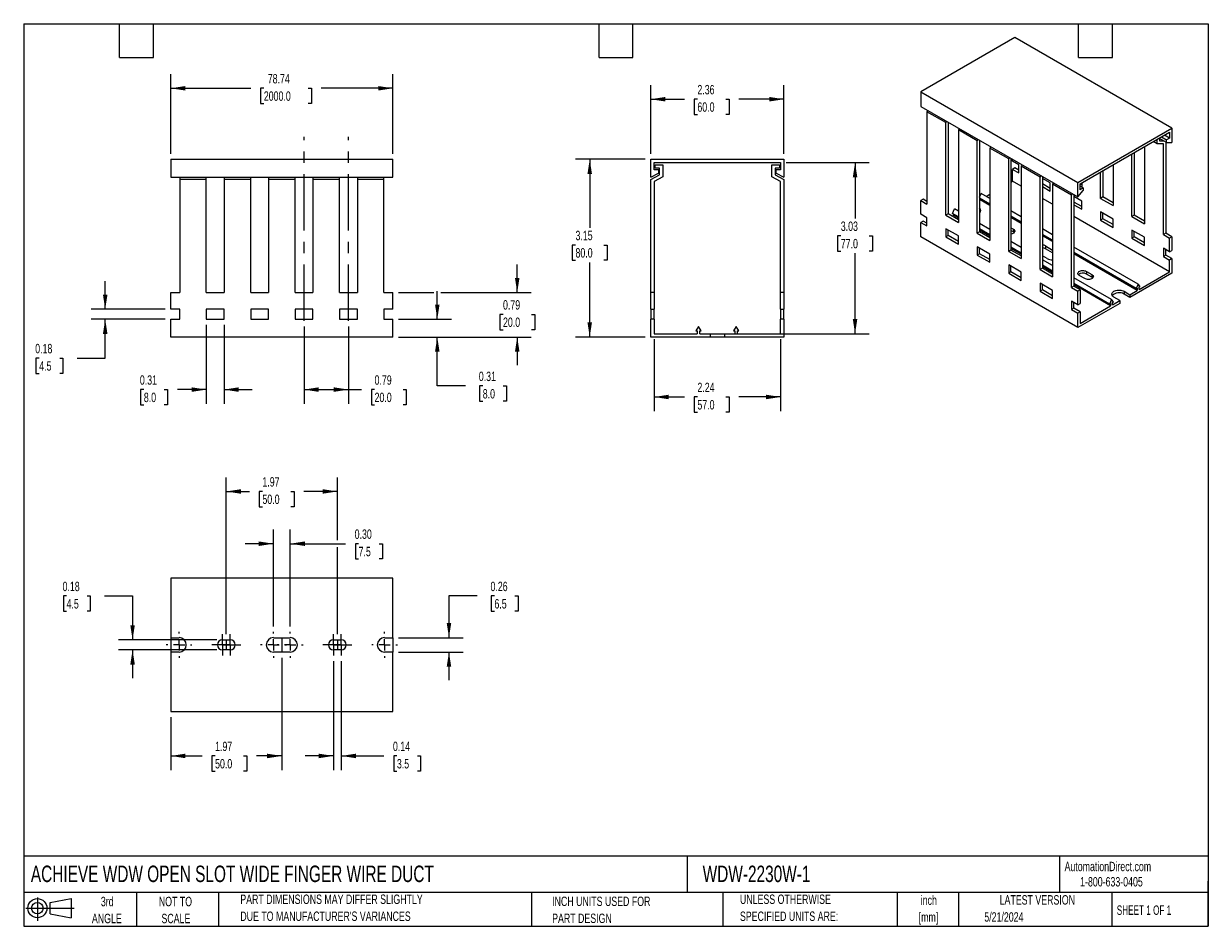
# Model space of a CAD drawing. Header units: inches. Extents: x 0.5 to 21.5, y 0.5 to 16.5.
import ezdxf

# ---------------------------------------------------------------- set-up
doc = ezdxf.new("R2010")
doc.units = ezdxf.units.IN
doc.header["$LTSCALE"] = 2
doc.header["$MEASUREMENT"] = 0
doc.linetypes.add('CENTERX2', pattern=[0.8, 0.5, -0.1, 0.1, -0.1])
doc.layers.add('CENTER', color=40, linetype='CENTERX2')
doc.layers.add('SLD-DEFPOINTS', color=7, linetype='Continuous')
doc.layers.add('DIMENSIONS', color=140, linetype='Continuous', lineweight=25)
doc.layers.add('TEXT', color=140, linetype='Continuous', lineweight=25)
doc.styles.add('SLDTEXTSTYLE0', font='TXT', dxfattribs={"width": 0.7})
doc.styles.add('SLDTEXTSTYLE1', font='TXT', dxfattribs={"width": 0.65})
doc.dimstyles.new('SLDDIMSTYLE0', dxfattribs={"dimtxt": 0.169922, "dimasz": 0.26, "dimexe": 0, "dimexo": 0.0625, "dimgap": 0.04248, "dimtad": 0, "dimtih": 1, "dimtoh": 1, "dimrnd": 1e-09, "dimzin": 12, "dimdsep": 46, "dimtxsty": 'SLDTEXTSTYLE0', "dimsah": 1, "dimcen": 0.09, "dimadec": 0, "dimazin": 3, "dimtfac": 1, "dimtofl": 0, "dimtmove": 0, "dimatfit": 3, "dimfxl": 0, "dimfrac": 2, "dimtolj": 1, "dimtzin": 12, "dimarcsym": 0})
doc.dimstyles.new('SLDDIMSTYLE1', dxfattribs={"dimtxt": 0.169922, "dimasz": 0.26, "dimexe": 0, "dimexo": 0.0625, "dimgap": 0.04248, "dimtad": 0, "dimtih": 1, "dimtoh": 1, "dimrnd": 1e-09, "dimdsep": 46, "dimtxsty": 'SLDTEXTSTYLE0', "dimsah": 1, "dimcen": 0.09, "dimadec": 0, "dimazin": 2, "dimtfac": 1, "dimtofl": 0, "dimtmove": 0, "dimatfit": 3, "dimfxl": 0, "dimfrac": 2, "dimtolj": 1, "dimtzin": 12, "dimarcsym": 0})
doc.dimstyles.new('SLDDIMSTYLE2', dxfattribs={"dimtxt": 0.169922, "dimasz": 0.26, "dimexe": 0, "dimexo": 0.0625, "dimgap": 0.04248, "dimtad": 0, "dimtih": 1, "dimtoh": 1, "dimrnd": 1e-09, "dimdsep": 46, "dimtxsty": 'SLDTEXTSTYLE0', "dimsah": 1, "dimcen": 0.09, "dimadec": 0, "dimazin": 2, "dimtfac": 1, "dimtmove": 0, "dimatfit": 0, "dimfxl": 0, "dimfrac": 2, "dimtolj": 1, "dimtzin": 12, "dimarcsym": 0})
doc.dimstyles.new('SLDDIMSTYLE3', dxfattribs={"dimtxt": 0.169922, "dimasz": 0.26, "dimexe": 0, "dimexo": 0.0625, "dimgap": 0.04248, "dimtad": 0, "dimtih": 1, "dimtoh": 1, "dimrnd": 1e-09, "dimzin": 0, "dimdsep": 46, "dimtxsty": 'SLDTEXTSTYLE0', "dimsah": 1, "dimcen": 0.09, "dimadec": 0, "dimazin": 0, "dimtfac": 1, "dimtmove": 0, "dimatfit": 0, "dimfxl": 0, "dimfrac": 2, "dimtolj": 1, "dimtzin": 12, "dimarcsym": 0})

# ---------------------------------------------------------------- blocks, each defined once
blk = doc.blocks.new('Block11')
at = {"color": 7, "linetype": 'Continuous', "lineweight": 18}
for p, q in [((0, 0.227), (0.856, 0.227)), ((0.204, 0.418), (0.204, 0)), ((0.431, 0.328), (0.801, 0.396)), ((0.431, 0.126), (0.431, 0.328)), ((0.801, 0.396), (0.801, 0.058)), ((0.431, 0.126), (0.801, 0.058))]:
    blk.add_line(p, q, dxfattribs=at)
for radius in [0.169, 0.101]:
    blk.add_circle((0.204, 0.227), radius, dxfattribs=at)
blk = doc.blocks.new('Block12')
at = {"layer": 'SLD-DEFPOINTS'}
blk.add_blockref('Block11', (0, 0), dxfattribs=at)
blk = doc.blocks.new('_D')
at = {"layer": 'DIMENSIONS'}
for p, q in [((3.107, 14.196), (3.107, 15.605)), ((7.044, 14.196), (7.044, 15.605)), ((3.107, 15.355), (4.526, 15.355)), ((4.757, 15.355), (4.7, 15.355)), ((4.7, 15.355), (4.7, 15.085)), ((5.544, 15.355), (5.601, 15.355)), ((5.601, 15.355), (5.601, 15.085)), ((7.044, 15.355), (5.775, 15.355)), ((4.7, 15.085), (4.757, 15.085)), ((5.601, 15.085), (5.544, 15.085))]:
    blk.add_line(p, q, dxfattribs=at)
for points in [[(3.107, 15.355), (3.367, 15.315), (3.367, 15.395)], [(7.044, 15.355), (6.784, 15.395), (6.784, 15.315)]]:
    blk.add_solid(points, dxfattribs=at)
at = {"layer": 'DIMENSIONS', "char_height": 0.1667, "attachment_point": 1, "style": 'SLDTEXTSTYLE0'}
for s, insert in [('78.74', (4.827, 15.608)), ('2000.0', (4.757, 15.3))]:
    blk.add_mtext(s, dxfattribs=dict(at, insert=insert))
blk = doc.blocks.new('_D_1')
at = {"layer": 'DIMENSIONS'}
for p, q in [((5.47, 11.133), (5.47, 9.764)), ((6.257, 11.133), (6.257, 9.764)), ((5.47, 10.014), (6.257, 10.014)), ((6.257, 10.014), (6.489, 10.014)), ((6.72, 10.014), (6.663, 10.014)), ((6.663, 10.014), (6.663, 9.744)), ((7.225, 10.014), (7.282, 10.014)), ((7.282, 10.014), (7.282, 9.744)), ((6.663, 9.744), (6.72, 9.744)), ((7.282, 9.744), (7.225, 9.744))]:
    blk.add_line(p, q, dxfattribs=at)
for points in [[(5.47, 10.014), (5.73, 9.974), (5.73, 10.054)], [(6.257, 10.014), (5.997, 10.054), (5.997, 9.974)]]:
    blk.add_solid(points, dxfattribs=at)
at = {"layer": 'DIMENSIONS', "char_height": 0.1667, "attachment_point": 1, "style": 'SLDTEXTSTYLE0'}
for s, insert in [('0.79', (6.72, 10.267)), ('20.0', (6.72, 9.959))]:
    blk.add_mtext(s, dxfattribs=dict(at, insert=insert))
blk = doc.blocks.new('_D_2')
at = {"layer": 'DIMENSIONS'}
for p, q in [((3.737, 11.161), (3.737, 9.764)), ((4.052, 11.161), (4.052, 9.764)), ((2.63, 10.014), (2.573, 10.014)), ((2.573, 10.014), (2.573, 9.744)), ((2.993, 10.014), (3.051, 10.014)), ((3.051, 10.014), (3.051, 9.744)), ((3.737, 10.014), (3.224, 10.014)), ((4.052, 10.014), (4.552, 10.014)), ((2.573, 9.744), (2.63, 9.744)), ((3.051, 9.744), (2.993, 9.744))]:
    blk.add_line(p, q, dxfattribs=at)
for points in [[(3.737, 10.014), (3.477, 10.054), (3.477, 9.974)], [(4.052, 10.014), (4.312, 9.974), (4.312, 10.054)]]:
    blk.add_solid(points, dxfattribs=at)
at = {"layer": 'DIMENSIONS', "char_height": 0.1667, "attachment_point": 1, "style": 'SLDTEXTSTYLE0'}
for s, insert in [('0.31', (2.559, 10.267)), ('8.0', (2.63, 9.959))]:
    blk.add_mtext(s, dxfattribs=dict(at, insert=insert))
blk = doc.blocks.new('_D_3')
at = {"layer": 'DIMENSIONS'}
for p, q in [((1.945, 11.438), (1.945, 11.938)), ((3.007, 11.438), (1.695, 11.438)), ((3.007, 11.261), (1.695, 11.261)), ((1.945, 10.571), (1.945, 11.261)), ((0.775, 10.571), (0.718, 10.571)), ((0.718, 10.571), (0.718, 10.301)), ((1.139, 10.571), (1.196, 10.571)), ((1.196, 10.571), (1.196, 10.301)), ((1.445, 10.571), (1.945, 10.571)), ((0.718, 10.301), (0.775, 10.301)), ((1.196, 10.301), (1.139, 10.301))]:
    blk.add_line(p, q, dxfattribs=at)
for points in [[(1.945, 11.438), (1.985, 11.698), (1.905, 11.698)], [(1.945, 11.261), (1.905, 11.001), (1.985, 11.001)]]:
    blk.add_solid(points, dxfattribs=at)
at = {"layer": 'DIMENSIONS', "char_height": 0.1667, "attachment_point": 1, "style": 'SLDTEXTSTYLE0'}
for s, insert in [('0.18', (0.704, 10.824)), ('4.5', (0.775, 10.516))]:
    blk.add_mtext(s, dxfattribs=dict(at, insert=insert))
blk = doc.blocks.new('_D_4')
at = {"layer": 'DIMENSIONS'}
for p, q in [((7.832, 11.261), (7.832, 11.761)), ((7.144, 11.261), (8.082, 11.261)), ((7.144, 10.946), (8.082, 10.946)), ((7.832, 10.079), (7.832, 10.946)), ((8.332, 10.079), (7.832, 10.079)), ((8.638, 10.079), (8.581, 10.079)), ((8.581, 10.079), (8.581, 9.809)), ((9.002, 10.079), (9.059, 10.079)), ((9.059, 10.079), (9.059, 9.809)), ((8.581, 9.809), (8.638, 9.809)), ((9.059, 9.809), (9.002, 9.809))]:
    blk.add_line(p, q, dxfattribs=at)
for points in [[(7.832, 11.261), (7.872, 11.521), (7.792, 11.521)], [(7.832, 10.946), (7.792, 10.686), (7.872, 10.686)]]:
    blk.add_solid(points, dxfattribs=at)
at = {"layer": 'DIMENSIONS', "char_height": 0.1667, "attachment_point": 1, "style": 'SLDTEXTSTYLE0'}
for s, insert in [('0.31', (8.568, 10.332)), ('8.0', (8.638, 10.023))]:
    blk.add_mtext(s, dxfattribs=dict(at, insert=insert))
blk = doc.blocks.new('_D_5')
at = {"layer": 'DIMENSIONS'}
for p, q in [((9.249, 11.733), (9.249, 12.233)), ((7.144, 11.733), (7.772, 11.733)), ((7.892, 11.733), (9.499, 11.733)), ((8.997, 11.346), (8.94, 11.346)), ((8.94, 11.346), (8.94, 11.076)), ((9.502, 11.346), (9.559, 11.346)), ((9.559, 11.346), (9.559, 11.076)), ((7.144, 10.946), (9.499, 10.946)), ((8.94, 11.076), (8.997, 11.076)), ((9.249, 10.946), (9.249, 10.446)), ((9.559, 11.076), (9.502, 11.076))]:
    blk.add_line(p, q, dxfattribs=at)
for points in [[(9.249, 11.733), (9.289, 11.993), (9.209, 11.993)], [(9.249, 10.946), (9.209, 10.686), (9.289, 10.686)]]:
    blk.add_solid(points, dxfattribs=at)
at = {"layer": 'DIMENSIONS', "char_height": 0.1667, "attachment_point": 1, "style": 'SLDTEXTSTYLE0'}
for s, insert in [('0.79', (8.997, 11.599)), ('20.0', (8.997, 11.291))]:
    blk.add_mtext(s, dxfattribs=dict(at, insert=insert))
blk = doc.blocks.new('_D_6')
at = {"layer": 'DIMENSIONS'}
for p, q in [((11.616, 14.196), (11.616, 15.411)), ((13.978, 14.196), (13.978, 15.411)), ((11.616, 15.161), (12.213, 15.161)), ((12.443, 15.161), (12.386, 15.161)), ((12.386, 15.161), (12.386, 14.891)), ((12.948, 15.161), (13.005, 15.161)), ((13.005, 15.161), (13.005, 14.891)), ((13.978, 15.161), (13.178, 15.161)), ((12.386, 14.891), (12.443, 14.891)), ((13.005, 14.891), (12.948, 14.891))]:
    blk.add_line(p, q, dxfattribs=at)
for points in [[(11.616, 15.161), (11.876, 15.121), (11.876, 15.201)], [(13.978, 15.161), (13.718, 15.201), (13.718, 15.121)]]:
    blk.add_solid(points, dxfattribs=at)
at = {"layer": 'DIMENSIONS', "char_height": 0.1667, "attachment_point": 1, "style": 'SLDTEXTSTYLE0'}
for s, insert in [('2.36', (12.443, 15.414)), ('60.0', (12.443, 15.106))]:
    blk.add_mtext(s, dxfattribs=dict(at, insert=insert))
blk = doc.blocks.new('_D_7')
at = {"layer": 'DIMENSIONS'}
for p, q in [((11.675, 10.905), (11.675, 9.633)), ((13.919, 10.905), (13.919, 9.633)), ((11.675, 9.883), (12.213, 9.883)), ((12.443, 9.883), (12.386, 9.883)), ((12.386, 9.883), (12.386, 9.613)), ((12.948, 9.883), (13.005, 9.883)), ((13.005, 9.883), (13.005, 9.613)), ((13.919, 9.883), (13.178, 9.883)), ((12.386, 9.613), (12.443, 9.613)), ((13.005, 9.613), (12.948, 9.613))]:
    blk.add_line(p, q, dxfattribs=at)
for points in [[(11.675, 9.883), (11.935, 9.843), (11.935, 9.923)], [(13.919, 9.883), (13.659, 9.923), (13.659, 9.843)]]:
    blk.add_solid(points, dxfattribs=at)
at = {"layer": 'DIMENSIONS', "char_height": 0.1667, "attachment_point": 1, "style": 'SLDTEXTSTYLE0'}
for s, insert in [('2.24', (12.443, 10.136)), ('57.0', (12.443, 9.828))]:
    blk.add_mtext(s, dxfattribs=dict(at, insert=insert))
blk = doc.blocks.new('_D_8')
at = {"layer": 'DIMENSIONS'}
for p, q in [((14.019, 14.037), (15.488, 14.037)), ((15.238, 14.037), (15.238, 13.048)), ((14.985, 12.74), (14.928, 12.74)), ((14.928, 12.74), (14.928, 12.47)), ((15.49, 12.74), (15.547, 12.74)), ((15.547, 12.74), (15.547, 12.47)), ((14.928, 12.47), (14.985, 12.47)), ((15.238, 11.005), (15.238, 12.432)), ((15.547, 12.47), (15.49, 12.47)), ((12.538, 11.005), (15.488, 11.005))]:
    blk.add_line(p, q, dxfattribs=at)
for points in [[(15.238, 14.037), (15.198, 13.777), (15.278, 13.777)], [(15.238, 11.005), (15.278, 11.265), (15.198, 11.265)]]:
    blk.add_solid(points, dxfattribs=at)
at = {"layer": 'DIMENSIONS', "char_height": 0.1667, "attachment_point": 1, "style": 'SLDTEXTSTYLE0'}
for s, insert in [('3.03', (14.985, 12.993)), ('77.0', (14.985, 12.685))]:
    blk.add_mtext(s, dxfattribs=dict(at, insert=insert))
blk = doc.blocks.new('_D_9')
at = {"layer": 'DIMENSIONS'}
for p, q in [((11.516, 14.096), (10.284, 14.096)), ((10.534, 14.096), (10.534, 12.884)), ((10.282, 12.576), (10.225, 12.576)), ((10.225, 12.576), (10.225, 12.306)), ((10.787, 12.576), (10.844, 12.576)), ((10.844, 12.576), (10.844, 12.306)), ((10.225, 12.306), (10.282, 12.306)), ((10.534, 10.946), (10.534, 12.268)), ((10.844, 12.306), (10.787, 12.306)), ((11.516, 10.946), (10.284, 10.946))]:
    blk.add_line(p, q, dxfattribs=at)
for points in [[(10.534, 14.096), (10.494, 13.836), (10.574, 13.836)], [(10.534, 10.946), (10.574, 11.206), (10.494, 11.206)]]:
    blk.add_solid(points, dxfattribs=at)
at = {"layer": 'DIMENSIONS', "char_height": 0.1667, "attachment_point": 1, "style": 'SLDTEXTSTYLE0'}
for s, insert in [('3.15', (10.282, 12.829)), ('80.0', (10.282, 12.521))]:
    blk.add_mtext(s, dxfattribs=dict(at, insert=insert))
blk = doc.blocks.new('_D_10')
at = {"layer": 'DIMENSIONS'}
for p, q in [((4.092, 5.677), (4.092, 8.458)), ((6.06, 7.342), (6.06, 8.458)), ((4.092, 8.208), (4.502, 8.208)), ((4.732, 8.208), (4.675, 8.208)), ((4.675, 8.208), (4.675, 7.938)), ((5.237, 8.208), (5.294, 8.208)), ((5.294, 8.208), (5.294, 7.938)), ((6.06, 8.208), (5.467, 8.208)), ((4.675, 7.938), (4.732, 7.938)), ((5.294, 7.938), (5.237, 7.938)), ((6.06, 5.677), (6.06, 7.222))]:
    blk.add_line(p, q, dxfattribs=at)
for points in [[(4.092, 8.208), (4.352, 8.168), (4.352, 8.248)], [(6.06, 8.208), (5.8, 8.248), (5.8, 8.168)]]:
    blk.add_solid(points, dxfattribs=at)
at = {"layer": 'DIMENSIONS', "char_height": 0.1667, "attachment_point": 1, "style": 'SLDTEXTSTYLE0'}
for s, insert in [('1.97', (4.732, 8.461)), ('50.0', (4.732, 8.153))]:
    blk.add_mtext(s, dxfattribs=dict(at, insert=insert))
blk = doc.blocks.new('_D_11')
at = {"layer": 'DIMENSIONS'}
for p, q in [((5.076, 5.261), (5.076, 3.27)), ((3.107, 4.207), (3.107, 3.27)), ((3.107, 3.52), (3.663, 3.52)), ((3.893, 3.52), (3.836, 3.52)), ((3.836, 3.52), (3.836, 3.25)), ((4.398, 3.52), (4.455, 3.52)), ((4.455, 3.52), (4.455, 3.25)), ((5.076, 3.52), (4.628, 3.52)), ((3.836, 3.25), (3.893, 3.25)), ((4.455, 3.25), (4.398, 3.25))]:
    blk.add_line(p, q, dxfattribs=at)
for points in [[(3.107, 3.52), (3.367, 3.48), (3.367, 3.56)], [(5.076, 3.52), (4.816, 3.56), (4.816, 3.48)]]:
    blk.add_solid(points, dxfattribs=at)
at = {"layer": 'DIMENSIONS', "char_height": 0.1667, "attachment_point": 1, "style": 'SLDTEXTSTYLE0'}
for s, insert in [('1.97', (3.893, 3.773)), ('50.0', (3.893, 3.465))]:
    blk.add_mtext(s, dxfattribs=dict(at, insert=insert))
blk = doc.blocks.new('_D_12')
at = {"layer": 'DIMENSIONS'}
for p, q in [((4.928, 5.816), (4.928, 7.532)), ((5.224, 5.816), (5.224, 7.532)), ((4.928, 7.282), (4.428, 7.282)), ((5.224, 7.282), (6.207, 7.282)), ((6.437, 7.282), (6.38, 7.282)), ((6.38, 7.282), (6.38, 7.012)), ((6.801, 7.282), (6.858, 7.282)), ((6.858, 7.282), (6.858, 7.012)), ((6.38, 7.012), (6.437, 7.012)), ((6.858, 7.012), (6.801, 7.012))]:
    blk.add_line(p, q, dxfattribs=at)
for points in [[(4.928, 7.282), (4.668, 7.322), (4.668, 7.242)], [(5.224, 7.282), (5.484, 7.242), (5.484, 7.322)]]:
    blk.add_solid(points, dxfattribs=at)
at = {"layer": 'DIMENSIONS', "char_height": 0.1667, "attachment_point": 1, "style": 'SLDTEXTSTYLE0'}
for s, insert in [('0.30', (6.367, 7.535)), ('7.5', (6.437, 7.227))]:
    blk.add_mtext(s, dxfattribs=dict(at, insert=insert))
blk = doc.blocks.new('_D_13')
at = {"layer": 'DIMENSIONS'}
for p, q in [((8.539, 6.356), (8.039, 6.356)), ((8.039, 6.356), (8.039, 5.616)), ((8.845, 6.356), (8.788, 6.356)), ((8.788, 6.356), (8.788, 6.085)), ((9.209, 6.356), (9.266, 6.356)), ((9.266, 6.356), (9.266, 6.085)), ((8.788, 6.085), (8.845, 6.085)), ((9.266, 6.085), (9.209, 6.085)), ((7.144, 5.616), (8.289, 5.616)), ((7.144, 5.361), (8.289, 5.361)), ((8.039, 5.361), (8.039, 4.861))]:
    blk.add_line(p, q, dxfattribs=at)
for points in [[(8.039, 5.616), (8.079, 5.876), (7.999, 5.876)], [(8.039, 5.361), (7.999, 5.101), (8.079, 5.101)]]:
    blk.add_solid(points, dxfattribs=at)
at = {"layer": 'DIMENSIONS', "char_height": 0.1667, "attachment_point": 1, "style": 'SLDTEXTSTYLE0'}
for s, insert in [('0.26', (8.775, 6.608)), ('6.5', (8.845, 6.3))]:
    blk.add_mtext(s, dxfattribs=dict(at, insert=insert))
blk = doc.blocks.new('_D_14')
at = {"layer": 'DIMENSIONS'}
for p, q in [((1.26, 6.356), (1.203, 6.356)), ((1.203, 6.356), (1.203, 6.085)), ((1.624, 6.356), (1.681, 6.356)), ((1.681, 6.356), (1.681, 6.085)), ((1.93, 6.356), (2.43, 6.356)), ((2.43, 6.356), (2.43, 5.577)), ((1.203, 6.085), (1.26, 6.085)), ((1.681, 6.085), (1.624, 6.085)), ((3.923, 5.577), (2.18, 5.577)), ((3.923, 5.4), (2.18, 5.4)), ((2.43, 5.4), (2.43, 4.9))]:
    blk.add_line(p, q, dxfattribs=at)
for points in [[(2.43, 5.577), (2.47, 5.837), (2.39, 5.837)], [(2.43, 5.4), (2.39, 5.14), (2.47, 5.14)]]:
    blk.add_solid(points, dxfattribs=at)
at = {"layer": 'DIMENSIONS', "char_height": 0.1667, "attachment_point": 1, "style": 'SLDTEXTSTYLE0'}
for s, insert in [('0.18', (1.189, 6.608)), ('4.5', (1.26, 6.3))]:
    blk.add_mtext(s, dxfattribs=dict(at, insert=insert))
blk = doc.blocks.new('_D_15')
at = {"layer": 'DIMENSIONS'}
for p, q in [((5.991, 5.2), (5.991, 3.27)), ((6.129, 5.2), (6.129, 3.27)), ((5.991, 3.52), (5.491, 3.52)), ((6.129, 3.52), (6.886, 3.52)), ((7.116, 3.52), (7.059, 3.52)), ((7.059, 3.52), (7.059, 3.25)), ((7.48, 3.52), (7.537, 3.52)), ((7.537, 3.52), (7.537, 3.25)), ((7.059, 3.25), (7.116, 3.25)), ((7.537, 3.25), (7.48, 3.25))]:
    blk.add_line(p, q, dxfattribs=at)
for points in [[(5.991, 3.52), (5.731, 3.56), (5.731, 3.48)], [(6.129, 3.52), (6.389, 3.48), (6.389, 3.56)]]:
    blk.add_solid(points, dxfattribs=at)
at = {"layer": 'DIMENSIONS', "char_height": 0.1667, "attachment_point": 1, "style": 'SLDTEXTSTYLE0'}
for s, insert in [('0.14', (7.046, 3.773)), ('3.5', (7.116, 3.465))]:
    blk.add_mtext(s, dxfattribs=dict(at, insert=insert))
blk = doc.blocks.new('SW_CENTERMARKSYMBOL_0')
at = {"layer": 'CENTER', "color": 0}
for p, q in [((0, 0.2), (0, 0.228)), ((-0.2, 0), (-0.228, 0)), ((0, 0), (-0.1, 0)), ((0, 0), (0, 0.1)), ((0, 0), (0, -0.1)), ((0, 0), (0.1, 0)), ((0.2, 0), (0.228, 0)), ((0, -0.2), (0, -0.228))]:
    blk.add_line(p, q, dxfattribs=at)
blk = doc.blocks.new('SW_CENTERMARKSYMBOL_1')
at = {"layer": 'CENTER', "color": 0}
for p, q in [((-0.1, 0), (-0.189, 0)), ((0, 0), (-0.1, 0)), ((0, 0.1), (0, 0.189)), ((0, 0), (0, 0.1)), ((0, 0), (0, -0.1)), ((0, 0), (0.1, 0)), ((0.1, 0), (0.189, 0)), ((0, -0.1), (0, -0.189))]:
    blk.add_line(p, q, dxfattribs=at)
blk = doc.blocks.new('SW_CENTERMARKSYMBOL_2')
at = {"layer": 'CENTER', "color": 0}
for p, q in [((-0.1, 0), (-0.189, 0)), ((0, 0), (-0.1, 0)), ((0, 0.1), (0, 0.189)), ((0, 0), (0, 0.1)), ((0, 0), (0, -0.1)), ((0, 0), (0.1, 0)), ((0.1, 0), (0.189, 0)), ((0, -0.1), (0, -0.189))]:
    blk.add_line(p, q, dxfattribs=at)
blk = doc.blocks.new('SW_CENTERMARKSYMBOL_3')
at = {"layer": 'CENTER', "color": 0}
for p, q in [((0, 0.2), (0, 0.228)), ((-0.2, 0), (-0.228, 0)), ((0, 0), (-0.1, 0)), ((0, 0), (0, 0.1)), ((0, 0), (0, -0.1)), ((0, 0), (0.1, 0)), ((0.2, 0), (0.228, 0)), ((0, -0.2), (0, -0.228))]:
    blk.add_line(p, q, dxfattribs=at)
blk = doc.blocks.new('SW_CENTERMARKSYMBOL_4')
at = {"layer": 'CENTER', "color": 0}
for p, q in [((0, 0.2), (0, 0.228)), ((-0.2, 0), (-0.228, 0)), ((0, 0), (-0.1, 0)), ((0, 0), (0, 0.1)), ((0, 0), (0, -0.1)), ((0, 0), (0.1, 0)), ((0.2, 0), (0.228, 0)), ((0, -0.2), (0, -0.228))]:
    blk.add_line(p, q, dxfattribs=at)
blk = doc.blocks.new('SW_CENTERMARKSYMBOL_5')
at = {"layer": 'CENTER', "color": 0}
for p, q in [((-0.1, 0), (-0.189, 0)), ((0, 0), (-0.1, 0)), ((0, 0.1), (0, 0.189)), ((0, 0), (0, 0.1)), ((0, 0), (0, -0.1)), ((0, 0), (0.1, 0)), ((0.1, 0), (0.189, 0)), ((0, -0.1), (0, -0.189))]:
    blk.add_line(p, q, dxfattribs=at)
blk = doc.blocks.new('SW_CENTERMARKSYMBOL_6')
at = {"layer": 'CENTER', "color": 0}
for p, q in [((-0.1, 0), (-0.189, 0)), ((0, 0), (-0.1, 0)), ((0, 0.1), (0, 0.189)), ((0, 0), (0, 0.1)), ((0, 0), (0, -0.1)), ((0, 0), (0.1, 0)), ((0.1, 0), (0.189, 0)), ((0, -0.1), (0, -0.189))]:
    blk.add_line(p, q, dxfattribs=at)
blk = doc.blocks.new('SW_CENTERMARKSYMBOL_7')
at = {"layer": 'CENTER', "color": 0}
for p, q in [((0, 0.2), (0, 0.228)), ((-0.2, 0), (-0.228, 0)), ((0, 0), (-0.1, 0)), ((0, 0), (0, 0.1)), ((0, 0), (0, -0.1)), ((0, 0), (0.1, 0)), ((0.2, 0), (0.228, 0)), ((0, -0.2), (0, -0.228))]:
    blk.add_line(p, q, dxfattribs=at)

msp = doc.modelspace()

# ---------------------------------------------------------------- linework, layer by layer
for p, q in [((18.072, 16.257), (16.402, 15.292)), ((20.856, 14.65), (18.072, 16.257)), ((16.402, 15.292), (16.402, 15.035)), ((16.402, 15.292), (19.186, 13.685)), ((16.402, 15.035), (19.186, 13.428)), ((16.532, 14.96), (16.513, 14.939)), ((16.513, 14.939), (16.513, 13.299)), ((16.847, 14.746), (16.513, 14.939)), ((16.847, 14.746), (16.866, 14.767)), ((16.847, 13.106), (16.847, 14.746)), ((16.897, 14.749), (16.889, 14.74)), ((16.889, 14.74), (16.889, 13.131)), ((17.088, 14.639), (17.07, 14.617)), ((17.07, 14.617), (17.07, 12.978)), ((17.404, 14.425), (17.07, 14.617)), ((19.186, 13.685), (20.856, 14.65)), ((19.227, 13.661), (20.814, 14.577)), ((20.668, 14.493), (20.758, 14.441)), ((20.814, 14.473), (20.724, 14.525)), ((20.814, 14.577), (20.814, 14.473)), ((20.856, 14.65), (20.856, 14.392)), ((17.404, 14.425), (17.422, 14.446)), ((17.404, 12.785), (17.404, 14.425)), ((17.454, 14.428), (17.446, 14.419)), ((17.446, 14.419), (17.446, 12.809)), ((17.645, 14.317), (17.627, 14.296)), ((17.627, 14.296), (17.627, 12.656)), ((17.961, 14.103), (17.627, 14.296)), ((20.369, 14.32), (20.369, 12.954)), ((20.591, 14.371), (20.524, 14.41)), ((20.591, 14.371), (20.591, 14.449)), ((20.703, 14.371), (20.591, 14.371)), ((20.633, 14.473), (20.633, 14.425)), ((20.758, 14.392), (20.633, 14.465)), ((20.633, 14.425), (20.703, 14.425)), ((20.703, 12.761), (20.703, 14.371)), ((20.745, 14.4), (20.745, 12.785)), ((20.814, 14.473), (20.758, 14.441)), ((20.758, 14.392), (20.758, 14.441)), ((20.758, 14.392), (20.856, 14.392)), ((3.107, 14.096), (3.107, 13.781)), ((3.107, 14.096), (7.044, 14.096)), ((7.044, 13.781), (7.044, 14.096)), ((11.616, 13.781), (11.616, 14.096)), ((11.616, 14.096), (13.978, 14.096)), ((13.978, 14.096), (13.978, 13.781)), ((17.961, 14.103), (17.979, 14.125)), ((17.961, 12.464), (17.961, 14.103)), ((18.01, 14.107), (18.002, 14.097)), ((18.002, 14.097), (18.002, 12.488)), ((18.03, 14.063), (18.03, 14.095)), ((20.146, 13.082), (20.146, 14.192)), ((20.188, 14.216), (20.188, 13.106)), ((11.675, 14.037), (13.919, 14.037)), ((11.675, 13.909), (11.675, 14.037)), ((11.753, 13.909), (11.675, 13.909)), ((11.694, 13.938), (11.694, 13.997)), ((11.694, 13.997), (11.832, 13.997)), ((11.773, 13.938), (11.694, 13.938)), ((11.753, 13.909), (11.753, 13.85)), ((11.773, 13.82), (11.773, 13.938)), ((11.832, 13.997), (11.832, 13.784)), ((13.761, 13.784), (13.761, 13.997)), ((13.761, 13.997), (13.899, 13.997)), ((13.899, 13.938), (13.82, 13.938)), ((13.82, 13.938), (13.82, 13.82)), ((13.84, 13.85), (13.84, 13.909)), ((13.919, 13.909), (13.84, 13.909)), ((13.899, 13.997), (13.899, 13.938)), ((13.919, 14.037), (13.919, 13.909)), ((18.142, 13.998), (18.03, 14.063)), ((18.072, 13.942), (18.03, 13.918)), ((18.03, 13.709), (18.03, 13.918)), ((18.03, 13.918), (18.142, 13.854)), ((18.142, 13.902), (18.072, 13.942)), ((18.142, 13.854), (18.142, 13.998)), ((18.202, 13.996), (18.183, 13.975)), ((18.183, 13.975), (18.183, 12.335)), ((18.517, 13.782), (18.183, 13.975)), ((19.589, 13.404), (19.589, 13.87)), ((19.631, 13.894), (19.631, 13.428)), ((19.812, 13.999), (19.812, 13.275)), ((3.107, 13.781), (7.044, 13.781)), ((3.265, 13.781), (3.265, 13.741)), ((3.265, 13.741), (3.265, 11.733)), ((3.737, 13.741), (3.265, 13.741)), ((3.737, 13.741), (3.737, 13.781)), ((3.737, 11.733), (3.737, 13.741)), ((4.052, 13.781), (4.052, 13.741)), ((4.052, 13.741), (4.052, 11.733)), ((4.525, 13.741), (4.052, 13.741)), ((4.525, 13.741), (4.525, 13.781)), ((4.525, 11.733), (4.525, 13.741)), ((4.84, 13.781), (4.84, 13.741)), ((4.84, 13.741), (4.84, 11.733)), ((5.312, 13.741), (4.84, 13.741)), ((5.312, 13.741), (5.312, 13.781)), ((5.312, 11.733), (5.312, 13.741)), ((5.627, 13.781), (5.627, 13.741)), ((5.627, 13.741), (5.627, 11.733)), ((6.1, 13.741), (5.627, 13.741)), ((6.1, 13.741), (6.1, 13.781)), ((6.1, 11.733), (6.1, 13.741)), ((6.415, 13.781), (6.415, 13.741)), ((6.887, 13.741), (6.415, 13.741)), ((6.415, 13.741), (6.415, 11.733)), ((6.887, 13.741), (6.887, 13.781)), ((6.887, 11.733), (6.887, 13.741)), ((11.616, 13.781), (11.753, 13.85)), ((11.616, 13.741), (11.773, 13.82)), ((11.616, 11.733), (11.616, 13.741)), ((11.832, 13.784), (11.675, 13.705)), ((11.675, 13.705), (11.675, 11.733)), ((13.919, 13.705), (13.761, 13.784)), ((13.82, 13.82), (13.978, 13.741)), ((13.84, 13.85), (13.978, 13.781)), ((13.919, 11.733), (13.919, 13.705)), ((13.978, 13.741), (13.978, 11.733)), ((18.002, 13.693), (18.03, 13.709)), ((18.183, 13.621), (18.03, 13.709)), ((18.517, 13.782), (18.536, 13.803)), ((18.517, 12.142), (18.517, 13.782)), ((18.567, 13.785), (18.559, 13.776)), ((18.559, 13.776), (18.559, 12.166)), ((18.698, 13.677), (18.559, 13.757)), ((18.698, 13.58), (18.559, 13.661)), ((18.698, 13.532), (18.698, 13.677)), ((18.759, 13.675), (18.74, 13.653)), ((19.074, 13.46), (18.74, 13.653)), ((18.74, 13.653), (18.74, 12.014)), ((19.186, 13.428), (19.186, 13.685)), ((19.227, 13.557), (19.227, 13.661)), ((19.255, 13.645), (19.227, 13.661)), ((19.255, 13.677), (19.255, 13.605)), ((17.446, 13.426), (17.474, 13.489)), ((17.627, 13.401), (17.474, 13.489)), ((17.561, 13.438), (17.627, 13.476)), ((18.559, 13.613), (18.698, 13.532)), ((19.074, 13.46), (19.093, 13.482)), ((19.074, 11.821), (19.074, 13.46)), ((19.124, 13.464), (19.116, 13.455)), ((19.116, 13.455), (19.116, 11.845)), ((19.186, 13.428), (19.283, 13.541)), ((19.283, 13.589), (19.227, 13.621)), ((19.283, 13.589), (19.227, 13.557)), ((19.283, 13.589), (19.283, 13.541)), ((16.443, 13.388), (16.402, 13.364)), ((16.402, 13.122), (16.402, 13.364)), ((16.402, 13.364), (16.513, 13.299)), ((16.513, 13.348), (16.443, 13.388)), ((17.627, 13.303), (17.446, 13.407)), ((17.446, 13.372), (17.457, 13.378)), ((17.457, 13.378), (17.457, 13.401)), ((17.627, 13.28), (17.457, 13.378)), ((18.74, 13.299), (18.559, 13.404)), ((19.255, 13.356), (19.116, 13.436)), ((19.255, 13.259), (19.116, 13.339)), ((19.116, 13.291), (19.255, 13.211)), ((19.255, 13.211), (19.255, 13.356)), ((19.631, 13.428), (19.589, 13.404)), ((19.589, 13.404), (19.812, 13.275)), ((19.812, 13.323), (19.631, 13.428)), ((16.513, 13.058), (16.402, 13.122)), ((16.513, 12.914), (16.513, 13.058)), ((16.889, 13.131), (16.847, 13.106)), ((16.847, 13.106), (17.07, 12.978)), ((17.07, 13.026), (16.889, 13.131)), ((16.959, 13.09), (16.984, 13.105)), ((16.966, 13.138), (17, 13.216)), ((17.07, 13.078), (16.966, 13.138)), ((16.984, 13.105), (16.984, 13.128)), ((17.07, 13.055), (16.984, 13.105)), ((17.07, 13.176), (17, 13.216)), ((18.183, 13.079), (18.002, 13.184)), ((18.183, 12.981), (18.002, 13.086)), ((18.183, 12.959), (18.002, 13.063)), ((20.814, 12.102), (19.116, 13.082)), ((19.812, 13.034), (19.589, 13.163)), ((19.589, 13.163), (19.589, 13.018)), ((19.631, 13.042), (19.589, 13.018)), ((19.631, 13.042), (19.631, 13.139)), ((19.812, 12.938), (19.631, 13.042)), ((19.812, 12.889), (19.812, 13.034)), ((20.188, 13.106), (20.146, 13.082)), ((20.146, 13.082), (20.369, 12.954)), ((20.369, 13.002), (20.188, 13.106)), ((16.443, 13.002), (16.402, 12.978)), ((16.402, 12.721), (16.402, 12.978)), ((16.402, 12.978), (16.513, 12.914)), ((16.513, 12.962), (16.443, 13.002)), ((17.07, 12.737), (16.847, 12.865)), ((16.847, 12.865), (16.847, 12.721)), ((16.889, 12.745), (16.889, 12.841)), ((17.627, 12.854), (17.446, 12.959)), ((17.627, 12.757), (17.446, 12.861)), ((17.627, 12.734), (17.446, 12.838)), ((18.002, 12.881), (18.044, 12.857)), ((18.044, 12.809), (18.002, 12.833)), ((18.044, 12.857), (18.044, 12.809)), ((18.74, 12.758), (18.559, 12.862)), ((19.589, 13.018), (19.812, 12.889)), ((20.369, 12.713), (20.146, 12.841)), ((20.146, 12.841), (20.146, 12.697)), ((20.188, 12.721), (20.188, 12.817)), ((19.186, 11.114), (16.402, 12.721)), ((16.889, 12.745), (16.847, 12.721)), ((16.847, 12.721), (17.07, 12.592)), ((17.07, 12.64), (16.889, 12.745)), ((17.07, 12.592), (17.07, 12.737)), ((17.446, 12.809), (17.404, 12.785)), ((17.404, 12.785), (17.627, 12.656)), ((17.627, 12.705), (17.446, 12.809)), ((18.183, 12.533), (18.002, 12.637)), ((18.74, 12.66), (18.559, 12.765)), ((18.74, 12.637), (18.559, 12.742)), ((20.188, 12.721), (20.146, 12.697)), ((20.146, 12.697), (20.369, 12.568)), ((20.369, 12.616), (20.188, 12.721)), ((20.369, 12.568), (20.369, 12.713)), ((20.745, 12.785), (20.703, 12.761)), ((20.703, 12.761), (20.814, 12.697)), ((20.856, 12.721), (20.745, 12.785)), ((20.856, 12.721), (20.814, 12.697)), ((20.814, 12.456), (20.814, 12.697)), ((20.856, 12.721), (20.856, 12.48)), ((17.627, 12.415), (17.404, 12.544)), ((17.404, 12.544), (17.404, 12.399)), ((17.446, 12.423), (17.404, 12.399)), ((17.404, 12.399), (17.627, 12.271)), ((17.446, 12.423), (17.446, 12.52)), ((17.627, 12.319), (17.446, 12.423)), ((17.627, 12.271), (17.627, 12.415)), ((18.002, 12.488), (17.961, 12.464)), ((17.961, 12.464), (18.183, 12.335)), ((18.183, 12.435), (18.002, 12.54)), ((18.183, 12.412), (18.002, 12.517)), ((18.183, 12.383), (18.002, 12.488)), ((18.615, 12.56), (18.74, 12.488)), ((18.615, 12.56), (18.615, 12.512)), ((18.74, 12.439), (18.615, 12.512)), ((20.257, 11.882), (19.116, 12.541)), ((20.223, 11.804), (19.116, 12.443)), ((20.241, 11.771), (19.116, 12.42)), ((20.814, 12.456), (20.703, 12.52)), ((20.703, 12.52), (20.703, 12.375)), ((20.745, 12.399), (20.703, 12.375)), ((20.745, 12.399), (20.745, 12.496)), ((20.856, 12.335), (20.745, 12.399)), ((20.814, 12.456), (20.856, 12.48)), ((18.183, 12.094), (17.961, 12.223)), ((17.961, 12.223), (17.961, 12.078)), ((18.002, 12.102), (18.002, 12.198)), ((18.643, 12.335), (18.559, 12.383)), ((18.74, 12.212), (18.559, 12.316)), ((18.74, 12.114), (18.559, 12.218)), ((18.74, 12.091), (18.559, 12.195)), ((20.703, 12.375), (20.814, 12.311)), ((20.856, 12.335), (20.814, 12.311)), ((20.814, 12.102), (20.814, 12.311)), ((20.856, 12.335), (20.856, 12.078)), ((18.002, 12.102), (17.961, 12.078)), ((17.961, 12.078), (18.183, 11.949)), ((18.183, 11.997), (18.002, 12.102)), ((18.183, 11.949), (18.183, 12.094)), ((18.559, 12.166), (18.517, 12.142)), ((18.517, 12.142), (18.74, 12.014)), ((18.74, 12.062), (18.559, 12.166)), ((19.784, 11.609), (19.116, 11.995)), ((19.311, 11.981), (19.213, 12.038)), ((19.339, 12.11), (19.436, 12.054)), ((19.339, 12.11), (19.339, 12.062)), ((19.436, 12.005), (19.339, 12.062)), ((19.436, 12.054), (19.436, 12.005)), ((20.856, 12.078), (20.111, 11.648)), ((20.274, 11.79), (20.814, 12.102)), ((18.74, 11.773), (18.517, 11.901)), ((18.517, 11.901), (18.517, 11.756)), ((18.559, 11.781), (18.517, 11.756)), ((18.559, 11.781), (18.559, 11.877)), ((18.74, 11.676), (18.559, 11.781)), ((18.74, 11.628), (18.74, 11.773)), ((19.116, 11.845), (19.074, 11.821)), ((19.074, 11.821), (19.186, 11.756)), ((19.75, 11.531), (19.116, 11.897)), ((19.767, 11.498), (19.116, 11.874)), ((19.227, 11.781), (19.116, 11.845)), ((19.227, 11.781), (19.186, 11.756)), ((19.227, 11.781), (19.227, 11.539)), ((20.111, 11.696), (20.241, 11.771)), ((20.257, 11.882), (20.223, 11.804)), ((20.223, 11.804), (20.241, 11.814)), ((20.241, 11.814), (20.241, 11.771)), ((20.292, 11.844), (20.257, 11.882)), ((20.274, 11.834), (20.292, 11.844)), ((20.274, 11.79), (20.274, 11.834)), ((3.107, 11.438), (3.107, 11.733)), ((3.107, 11.733), (3.265, 11.733)), ((3.737, 11.733), (4.052, 11.733)), ((4.525, 11.733), (4.84, 11.733)), ((5.312, 11.733), (5.627, 11.733)), ((6.1, 11.733), (6.415, 11.733)), ((6.887, 11.733), (7.044, 11.733)), ((7.044, 11.438), (7.044, 11.733)), ((11.675, 11.733), (11.616, 11.733)), ((11.616, 11.438), (11.616, 11.733)), ((11.675, 11.733), (11.675, 11.438)), ((13.978, 11.733), (13.919, 11.733)), ((13.919, 11.438), (13.919, 11.733)), ((13.978, 11.733), (13.978, 11.438)), ((18.517, 11.756), (18.74, 11.628)), ((19.186, 11.515), (19.074, 11.58)), ((19.074, 11.58), (19.074, 11.435)), ((19.116, 11.459), (19.116, 11.556)), ((19.186, 11.515), (19.186, 11.756)), ((19.784, 11.609), (19.75, 11.531)), ((19.819, 11.571), (19.784, 11.609)), ((19.801, 11.517), (19.93, 11.592)), ((19.801, 11.56), (19.819, 11.571)), ((19.801, 11.517), (19.801, 11.56)), ((19.93, 11.592), (19.826, 11.652)), ((19.93, 11.592), (19.93, 11.543)), ((20.007, 11.756), (20.111, 11.696)), ((20.007, 11.756), (20.007, 11.708)), ((20.111, 11.648), (20.007, 11.708)), ((20.111, 11.696), (20.111, 11.648)), ((3.265, 11.438), (3.107, 11.438)), ((3.265, 11.261), (3.265, 11.438)), ((4.052, 11.438), (3.737, 11.438)), ((3.737, 11.438), (3.737, 11.261)), ((4.052, 11.261), (4.052, 11.438)), ((4.84, 11.438), (4.525, 11.438)), ((4.525, 11.438), (4.525, 11.261)), ((4.84, 11.261), (4.84, 11.438)), ((5.627, 11.438), (5.312, 11.438)), ((5.312, 11.438), (5.312, 11.261)), ((5.627, 11.261), (5.627, 11.438)), ((6.415, 11.438), (6.1, 11.438)), ((6.1, 11.438), (6.1, 11.261)), ((6.415, 11.261), (6.415, 11.438)), ((7.044, 11.438), (6.887, 11.438)), ((6.887, 11.438), (6.887, 11.261)), ((11.616, 11.438), (11.675, 11.438)), ((11.616, 11.438), (11.616, 11.261)), ((11.675, 11.261), (11.675, 11.438)), ((13.919, 11.438), (13.978, 11.438)), ((13.919, 11.438), (13.919, 11.261)), ((13.978, 11.261), (13.978, 11.438)), ((19.116, 11.459), (19.074, 11.435)), ((19.074, 11.435), (19.186, 11.371)), ((19.227, 11.395), (19.116, 11.459)), ((19.93, 11.543), (19.186, 11.114)), ((19.186, 11.515), (19.227, 11.539)), ((19.227, 11.395), (19.186, 11.371)), ((19.186, 11.114), (19.186, 11.371)), ((19.227, 11.186), (19.767, 11.498)), ((19.227, 11.395), (19.227, 11.186)), ((19.75, 11.531), (19.767, 11.541)), ((19.767, 11.541), (19.767, 11.498)), ((3.107, 10.946), (3.107, 11.261)), ((3.107, 11.261), (3.265, 11.261)), ((3.737, 11.261), (4.052, 11.261)), ((4.525, 11.261), (4.84, 11.261)), ((5.312, 11.261), (5.627, 11.261)), ((6.1, 11.261), (6.415, 11.261)), ((6.887, 11.261), (7.044, 11.261)), ((7.044, 10.946), (7.044, 11.261)), ((11.616, 10.946), (11.616, 11.261)), ((11.675, 11.261), (11.616, 11.261)), ((11.675, 11.261), (11.675, 11.005)), ((13.919, 11.005), (13.919, 11.261)), ((13.978, 11.261), (13.919, 11.261)), ((13.978, 11.261), (13.978, 10.946)), ((7.044, 10.946), (3.107, 10.946)), ((12.669, 10.946), (11.616, 10.946)), ((11.675, 11.005), (12.438, 11.005)), ((12.462, 11.13), (12.413, 11.058)), ((12.413, 11.058), (12.438, 11.058)), ((12.438, 11.058), (12.438, 11.005)), ((12.511, 11.058), (12.462, 11.13)), ((12.486, 11.058), (12.511, 11.058)), ((12.486, 11.005), (12.486, 11.058)), ((12.486, 11.005), (12.669, 11.005)), ((12.669, 11.005), (12.669, 10.946)), ((12.669, 11.005), (12.925, 11.005)), ((12.925, 10.946), (12.669, 10.946)), ((12.925, 11.005), (12.925, 10.946)), ((12.925, 11.005), (13.108, 11.005)), ((13.978, 10.946), (12.925, 10.946)), ((13.131, 11.13), (13.083, 11.058)), ((13.083, 11.058), (13.108, 11.058)), ((13.108, 11.058), (13.108, 11.005)), ((13.18, 11.058), (13.131, 11.13)), ((13.155, 11.058), (13.18, 11.058)), ((13.155, 11.005), (13.155, 11.058)), ((13.155, 11.005), (13.919, 11.005)), ((3.107, 6.67), (3.107, 5.616)), ((7.044, 6.67), (3.107, 6.67)), ((7.044, 5.616), (7.044, 6.67)), ((3.107, 5.616), (3.107, 5.361)), ((3.107, 5.616), (3.255, 5.616)), ((4.023, 5.577), (4.161, 5.577)), ((4.928, 5.616), (5.224, 5.616)), ((5.991, 5.577), (6.129, 5.577)), ((6.897, 5.616), (7.044, 5.616)), ((7.044, 5.616), (7.044, 5.361)), ((3.255, 5.361), (3.107, 5.361)), ((3.107, 5.361), (3.107, 4.307)), ((4.161, 5.4), (4.023, 5.4)), ((5.224, 5.361), (4.928, 5.361)), ((6.129, 5.4), (5.991, 5.4)), ((7.044, 5.361), (6.897, 5.361)), ((7.044, 4.307), (7.044, 5.361)), ((3.107, 4.307), (7.044, 4.307))]:
    msp.add_line(p, q)
at = {"color": 7, "linetype": 'CENTERX2', "lineweight": 18}
for p, q in [((4.092, 5.577), (4.092, 5.4)), ((5.076, 5.616), (5.076, 5.361)), ((6.06, 5.577), (6.06, 5.4))]:
    msp.add_line(p, q, dxfattribs=at)
at = {"flags": 128}
for points in [[(18.044, 12.857), (18.056, 12.849), (18.064, 12.839), (18.069, 12.829), (18.07, 12.818), (18.067, 12.808), (18.06, 12.798), (18.05, 12.789), (18.037, 12.781), (18.022, 12.776), (18.004, 12.772), (18.002, 12.771)], [(18.06, 12.797), (18.056, 12.801), (18.044, 12.809)], [(19.213, 12.038), (19.202, 12.046), (19.193, 12.055), (19.189, 12.066), (19.188, 12.076), (19.191, 12.087), (19.197, 12.097), (19.207, 12.106), (19.22, 12.114), (19.236, 12.119), (19.253, 12.123), (19.271, 12.125), (19.29, 12.124), (19.308, 12.122), (19.324, 12.117), (19.339, 12.11)], [(19.436, 12.054), (19.448, 12.045), (19.456, 12.036), (19.461, 12.026), (19.462, 12.015), (19.459, 12.004), (19.452, 11.994), (19.442, 11.985), (19.429, 11.978), (19.414, 11.972), (19.396, 11.968), (19.378, 11.966), (19.36, 11.967), (19.342, 11.97), (19.325, 11.975), (19.311, 11.981)], [(19.452, 11.993), (19.448, 11.997), (19.436, 12.005)], [(19.826, 11.652), (19.812, 11.662), (19.8, 11.673), (19.793, 11.685), (19.789, 11.698), (19.789, 11.711), (19.793, 11.723), (19.8, 11.735), (19.812, 11.747), (19.826, 11.756), (19.843, 11.765), (19.862, 11.771), (19.883, 11.776), (19.905, 11.778), (19.928, 11.778), (19.949, 11.776), (19.97, 11.771), (19.99, 11.765), (20.007, 11.756)]]:
    msp.add_lwpolyline(points, dxfattribs=at)
for centre, radius, start, end in [((17.416, 13.191), 0.052, 304.7751, 55.2249), ((17.399, 13.127), 0.0742, 32.0008, 51.3232), ((18.535, 12.415), 0.166, 61.0945, 81.4968), ((18.535, 12.366), 0.166, 61.0945, 81.4968), ((18.73, 12.5), 0.187, 242.0341, 273.0508), ((19.277, 11.952), 0.126, 60.7108, 129.0749), ((19.919, 11.56), 0.172, 59.3618, 135.7907), ((3.255, 5.489), 0.128, 270, 90), ((4.023, 5.489), 0.0886, 90, 270), ((4.161, 5.489), 0.0886, 270, 90), ((4.928, 5.489), 0.128, 90, 270), ((5.224, 5.489), 0.128, 270, 90), ((5.991, 5.489), 0.0886, 90, 270), ((6.129, 5.489), 0.0886, 270, 90), ((6.897, 5.489), 0.128, 90, 270)]:
    msp.add_arc(centre, radius, start, end)
at = {"layer": 'CENTER'}
for p, q in [((5.47, 11.233), (5.47, 14.497)), ((6.257, 11.233), (6.257, 14.497))]:
    msp.add_line(p, q, dxfattribs=at)
at = {"layer": 'TEXT'}
for p, q in [((0.5, 16.5), (21.5, 16.5)), ((0.5, 16.5), (0.5, 0.5)), ((2.2, 15.9), (2.2, 16.5)), ((2.8, 15.9), (2.8, 16.5)), ((10.7, 15.9), (10.7, 16.5)), ((11.3, 15.9), (11.3, 16.5)), ((19.2, 15.9), (19.2, 16.5)), ((19.8, 15.9), (19.8, 16.5)), ((21.5, 16.5), (21.5, 0.5)), ((2.2, 15.9), (2.8, 15.9)), ((10.7, 15.9), (11.3, 15.9)), ((19.2, 15.9), (19.8, 15.9)), ((21.5, 1.742), (0.5, 1.742)), ((12.264, 1.742), (12.264, 1.1)), ((18.864, 1.742), (18.864, 1.1)), ((21.5, 0.5), (21.5, 1.3)), ((21.5, 1.1), (0.5, 1.1)), ((2.5, 1.1), (2.5, 0.5)), ((3.954, 1.1), (3.954, 0.5)), ((9.5, 1.1), (9.5, 0.5)), ((12.896, 1.1), (12.896, 0.5)), ((15.986, 1.1), (15.986, 0.5)), ((17.072, 1.1), (17.072, 0.5)), ((19.791, 1.1), (19.791, 0.5)), ((0.5, 0.5), (21.5, 0.5))]:
    msp.add_line(p, q, dxfattribs=at)

# ---------------------------------------------------------------- block references
at = {"layer": 'CENTER'}
for name, p in [('SW_CENTERMARKSYMBOL_0', (3.255, 5.489)), ('SW_CENTERMARKSYMBOL_1', (4.023, 5.489)), ('SW_CENTERMARKSYMBOL_2', (4.161, 5.489)), ('SW_CENTERMARKSYMBOL_3', (4.928, 5.489)), ('SW_CENTERMARKSYMBOL_4', (5.224, 5.489)), ('SW_CENTERMARKSYMBOL_5', (5.991, 5.489)), ('SW_CENTERMARKSYMBOL_6', (6.129, 5.489)), ('SW_CENTERMARKSYMBOL_7', (6.897, 5.489))]:
    msp.add_blockref(name, p, dxfattribs=at)
at = {"layer": 'SLD-DEFPOINTS'}
msp.add_blockref('Block12', (0.538, 0.595), dxfattribs=at)

# ---------------------------------------------------------------- texts
at = {"layer": 'TEXT'}
for s, insert, char_height, attachment_point, style in [('ACHIEVE WDW OPEN SLOT WIDE FINGER WIRE DUCT', (0.627, 1.576), 0.29167, 1, 'SLDTEXTSTYLE0'), ('WDW-2230W-1', (12.536, 1.576), 0.29167, 1, 'SLDTEXTSTYLE0'), ('AutomationDirect.com', (18.952, 1.644), 0.16667, 1, 'SLDTEXTSTYLE0'), ('1-800-633-0405', (19.228, 1.373), 0.16667, 1, 'SLDTEXTSTYLE0'), ('PART DIMENSIONS MAY DIFFER SLIGHTLY', (4.34, 1.063), 0.16667, 1, 'SLDTEXTSTYLE0'), ('UNLESS OTHERWISE', (13.197, 1.063), 0.16667, 1, 'SLDTEXTSTYLE0'), ('inch', (16.545, 1.047), 0.1667, 2, 'SLDTEXTSTYLE0'), ('LATEST VERSION', (18.469, 1.052), 0.16667, 2, 'SLDTEXTSTYLE0'), ('3rd', (1.981, 1.023), 0.1667, 2, 'SLDTEXTSTYLE0'), ('NOT TO', (3.19, 1.023), 0.1667, 2, 'SLDTEXTSTYLE0'), ('INCH UNITS USED FOR', (9.868, 1.026), 0.16667, 1, 'SLDTEXTSTYLE0'), ('SHEET 1 OF 1', (19.877, 0.87), 0.16667, 1, 'SLDTEXTSTYLE1'), ('ANGLE', (1.974, 0.722), 0.1667, 2, 'SLDTEXTSTYLE0'), ('SCALE', (3.198, 0.722), 0.1667, 2, 'SLDTEXTSTYLE0'), ("DUE TO MANUFACTURER'S VARIANCES", (4.34, 0.762), 0.16667, 1, 'SLDTEXTSTYLE0'), ('PART DESIGN', (9.868, 0.725), 0.16667, 1, 'SLDTEXTSTYLE0'), ('SPECIFIED UNITS ARE:', (13.197, 0.762), 0.16667, 1, 'SLDTEXTSTYLE0'), ('[mm]', (16.54, 0.746), 0.1667, 2, 'SLDTEXTSTYLE0'), ('5/21/2024', (17.529, 0.749), 0.1667, 1, 'SLDTEXTSTYLE0')]:
    msp.add_mtext(s, dxfattribs=dict(at, insert=insert, char_height=char_height, attachment_point=attachment_point, style=style))

# ---------------------------------------------------------------- dimensions: what is measured, and where the dimension line sits
at = {"layer": 'DIMENSIONS'}
for base, p1, p2, dimstyle, picture, middle in [((7.044, 15.355), (3.107, 14.096), (7.044, 14.096), 'SLDDIMSTYLE0', '_D', (5.151, 15.355)), ((13.978, 15.161), (11.616, 14.096), (13.978, 14.096), 'SLDDIMSTYLE0', '_D_6', (12.695, 15.161)), ((4.0523, 10.0144), (3.7374, 11.261), (4.0523, 11.261), 'SLDDIMSTYLE2', '_D_2', (2.8117, 10.0144)), ((6.257, 10.014), (5.47, 11.233), (6.257, 11.233), 'SLDDIMSTYLE1', '_D_1', (6.972, 10.014)), ((13.919, 9.883), (11.675, 11.005), (13.919, 11.005), 'SLDDIMSTYLE0', '_D_7', (12.695, 9.883)), ((5.224, 7.282), (4.928, 5.716), (5.224, 5.716), 'SLDDIMSTYLE3', '_D_12', (6.619, 7.282)), ((5.991, 3.52), (6.129, 5.3), (5.991, 5.3), 'SLDDIMSTYLE2', '_D_15', (7.298, 3.52))]:
    dim = msp.add_linear_dim(base=base, p1=p1, p2=p2, dimstyle=dimstyle, dxfattribs=at)
    dim.commit()
    dim.dimension.update_dxf_attribs({"geometry": picture, "text_midpoint": middle, "dimtype": 160})
for base, p1, p2, angle, dimstyle, picture, middle in [((10.534, 10.946), (11.616, 14.096), (11.616, 10.946), 90, 'SLDDIMSTYLE0', '_D_9', (10.534, 12.576)), ((15.238, 14.037), (12.438, 11.005), (13.919, 14.037), 90, 'SLDDIMSTYLE0', '_D_8', (15.238, 12.74)), ((9.249, 11.733), (7.044, 10.946), (7.044, 11.733), 90, 'SLDDIMSTYLE2', '_D_5', (9.249, 11.346)), ((1.945, 11.438), (3.107, 11.261), (3.107, 11.438), 90, 'SLDDIMSTYLE2', '_D_3', (1.945, 10.571)), ((7.83186, 11.26101), (7.04445, 10.94605), (7.04445, 11.26101), 90, 'SLDDIMSTYLE2', '_D_4', (7.83186, 10.07865)), ((6.06, 8.208), (4.092, 5.577), (6.06, 5.577), 0, 'SLDDIMSTYLE0', '_D_10', (4.984, 8.208)), ((2.43, 5.4), (4.023, 5.577), (4.023, 5.4), 90, 'SLDDIMSTYLE2', '_D_14', (2.43, 6.356)), ((8.0388, 5.6165), (7.0445, 5.3606), (7.0445, 5.6165), 90, 'SLDDIMSTYLE2', '_D_13', (8.0388, 6.3555)), ((5.076, 3.52), (3.107, 4.307), (5.076, 5.361), 0, 'SLDDIMSTYLE0', '_D_11', (4.145, 3.52))]:
    dim = msp.add_linear_dim(base=base, p1=p1, p2=p2, angle=angle, dimstyle=dimstyle, dxfattribs=at)
    dim.commit()
    dim.dimension.update_dxf_attribs({"geometry": picture, "text_midpoint": middle, "dimtype": 160})

doc.saveas('drawing.dxf')
